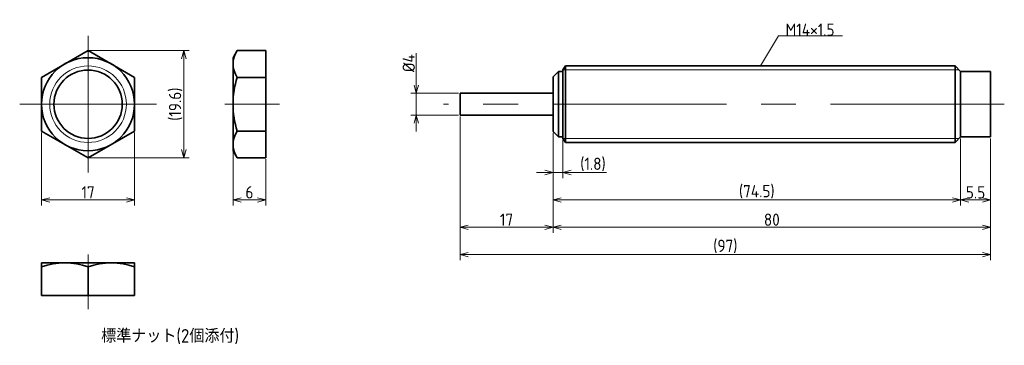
# Model space of a CAD drawing. Header units: millimetres. Extents: x 120 to 300, y 121 to 180.
import ezdxf

# ---------------------------------------------------------------- set-up
doc = ezdxf.new("R2010")
doc.units = ezdxf.units.MM
doc.header["$MEASUREMENT"] = 0
doc.linetypes.add('CENTER', pattern=[50.8, 31.75, -6.35, 6.35, -6.35])
doc.layers.get('0').update_dxf_attribs({"plot": 0})
doc.layers.add('図形', color=7, linetype='Continuous', lineweight=35)
doc.layers.add('寸法・文字', color=3, linetype='Continuous', lineweight=18)
doc.layers.get('0').off()
doc.styles.add('Dimension', font='isocp.shx', dxfattribs={"bigfont": 'bigfont.shx'})
doc.dimstyles.new('DXF用', dxfattribs={"dimscale": 0, "dimtxt": 4.5, "dimasz": 3, "dimexe": 2, "dimexo": 0.5, "dimgap": 0.5, "dimtad": 1, "dimdec": 3, "dimdsep": 46, "dimtxsty": 'Dimension', "dimblk": 'OPEN30', "dimcen": 2.5, "dimclrd": 3, "dimclre": 3, "dimclrt": 3, "dimazin": 2, "dimtfac": 1, "dimtdec": 3, "dimtmove": 0, "dimatfit": 3, "dimldrblk": 'OPEN30', "dimfxl": 1, "dimlwd": 18, "dimlwe": 18, "dimarcsym": 0})
doc.dimstyles.new('DXF用-2', dxfattribs={"dimscale": 0, "dimtxt": 4.5, "dimasz": 3, "dimexe": 2, "dimexo": 0.5, "dimgap": 0.5, "dimtad": 1, "dimdec": 3, "dimdsep": 46, "dimtxsty": 'Dimension', "dimblk": 'OPEN30', "dimcen": 2.5, "dimclrd": 3, "dimclre": 3, "dimclrt": 3, "dimazin": 2, "dimtfac": 1, "dimtdec": 3, "dimtmove": 0, "dimatfit": 1, "dimldrblk": 'OPEN30', "dimfxl": 1, "dimlwd": 18, "dimlwe": 18, "dimarcsym": 0})

# ---------------------------------------------------------------- blocks, each defined once
blk = doc.blocks.new('_Open30')
at = {"color": 0, "linetype": 'ByBlock', "lineweight": -2}
for p, q in [((-1, 0.27), (0, 0)), ((0, 0), (-1, -0.27)), ((0, 0), (-1, 0))]:
    blk.add_line(p, q, dxfattribs=at)
blk = doc.blocks.new('*D1')
at = {"layer": 'Defpoints', "color": 0}
for p in [(124, 160.09), (141, 160.09), (141, 147.5)]:
    blk.add_point(p, dxfattribs=at)
at = {"layer": '寸法・文字', "color": 3, "lineweight": 18}
for p, q in [((124, 159.84), (124, 146.5)), ((141, 159.84), (141, 146.5)), ((125.5, 147.5), (139.5, 147.5))]:
    blk.add_line(p, q, dxfattribs=at)
at = {"layer": '寸法・文字', "color": 3, "lineweight": 18, "xscale": 1.5, "yscale": 1.5, "zscale": 1.5, "rotation": 180}
blk.add_blockref('_Open30', (124, 147.5), dxfattribs=at)
at = {"layer": '寸法・文字', "color": 3, "lineweight": 18, "xscale": 1.5, "yscale": 1.5, "zscale": 1.5}
blk.add_blockref('_Open30', (141, 147.5), dxfattribs=at)
at = {"layer": '寸法・文字', "color": 3, "insert": (132.5, 148.88), "char_height": 2.25, "attachment_point": 5, "style": 'Dimension'}
blk.add_mtext('17', dxfattribs=at)
blk = doc.blocks.new('*D2')
at = {"layer": 'Defpoints', "color": 0}
for p in [(132.5, 174.81), (132.5, 155.19), (150, 155.19)]:
    blk.add_point(p, dxfattribs=at)
at = {"layer": '寸法・文字', "color": 3, "lineweight": 18}
for p, q in [((132.75, 174.81), (151, 174.81)), ((150, 173.31), (150, 156.69)), ((132.75, 155.19), (151, 155.19))]:
    blk.add_line(p, q, dxfattribs=at)
at = {"layer": '寸法・文字', "color": 3, "lineweight": 18, "xscale": 1.5, "yscale": 1.5, "zscale": 1.5}
for p, rotation in [((150, 174.81), 90), ((150, 155.19), 270)]:
    blk.add_blockref('_Open30', p, dxfattribs=dict(at, rotation=rotation))
at = {"layer": '寸法・文字', "color": 3, "insert": (148.51, 165), "char_height": 2.25, "attachment_point": 5, "rotation": 90, "style": 'Dimension'}
blk.add_mtext('(19.6)', dxfattribs=at)
blk = doc.blocks.new('*D3')
at = {"layer": 'Defpoints', "color": 0}
for p in [(159, 156.5), (165, 155.19), (165, 147.5)]:
    blk.add_point(p, dxfattribs=at)
at = {"layer": '寸法・文字', "color": 3, "lineweight": 18}
for p, q in [((159, 156.25), (159, 146.5)), ((165, 154.94), (165, 146.5)), ((160.5, 147.5), (163.5, 147.5))]:
    blk.add_line(p, q, dxfattribs=at)
at = {"layer": '寸法・文字', "color": 3, "lineweight": 18, "xscale": 1.5, "yscale": 1.5, "zscale": 1.5, "rotation": 180}
blk.add_blockref('_Open30', (159, 147.5), dxfattribs=at)
at = {"layer": '寸法・文字', "color": 3, "lineweight": 18, "xscale": 1.5, "yscale": 1.5, "zscale": 1.5}
blk.add_blockref('_Open30', (165, 147.5), dxfattribs=at)
at = {"layer": '寸法・文字', "color": 3, "insert": (162, 148.88), "char_height": 2.25, "attachment_point": 5, "style": 'Dimension'}
blk.add_mtext('6', dxfattribs=at)
blk = doc.blocks.new('*D4')
at = {"layer": 'Defpoints', "color": 0}
for p in [(217.5, 160), (219.3, 158.7), (219.3, 152.5)]:
    blk.add_point(p, dxfattribs=at)
at = {"layer": '寸法・文字', "color": 3, "lineweight": 18}
for p, q in [((217.5, 159.75), (217.5, 151.5)), ((219.3, 158.45), (219.3, 151.5)), ((216, 152.5), (214.5, 152.5)), ((217.5, 152.5), (219.3, 152.5)), ((220.8, 152.5), (227.3, 152.5))]:
    blk.add_line(p, q, dxfattribs=at)
at = {"layer": '寸法・文字', "color": 3, "lineweight": 18, "xscale": 1.5, "yscale": 1.5, "zscale": 1.5}
blk.add_blockref('_Open30', (217.5, 152.5), dxfattribs=at)
at = {"layer": '寸法・文字', "color": 3, "lineweight": 18, "xscale": 1.5, "yscale": 1.5, "zscale": 1.5, "rotation": 180}
blk.add_blockref('_Open30', (219.3, 152.5), dxfattribs=at)
at = {"layer": '寸法・文字', "color": 3, "insert": (224.8, 153.99), "char_height": 2.25, "attachment_point": 5, "style": 'Dimension'}
blk.add_mtext('(1.8)', dxfattribs=at)
blk = doc.blocks.new('*D5')
at = {"layer": 'Defpoints', "color": 0}
for p in [(292, 159), (297.5, 159), (292, 147.5)]:
    blk.add_point(p, dxfattribs=at)
at = {"layer": '寸法・文字', "color": 3, "lineweight": 18}
for p, q in [((292, 158.75), (292, 146.5)), ((297.5, 158.75), (297.5, 146.5)), ((296, 147.5), (293.5, 147.5))]:
    blk.add_line(p, q, dxfattribs=at)
at = {"layer": '寸法・文字', "color": 3, "lineweight": 18, "xscale": 1.5, "yscale": 1.5, "zscale": 1.5, "rotation": 180}
blk.add_blockref('_Open30', (292, 147.5), dxfattribs=at)
at = {"layer": '寸法・文字', "color": 3, "lineweight": 18, "xscale": 1.5, "yscale": 1.5, "zscale": 1.5}
blk.add_blockref('_Open30', (297.5, 147.5), dxfattribs=at)
at = {"layer": '寸法・文字', "color": 3, "insert": (294.75, 148.875), "char_height": 2.25, "attachment_point": 5, "style": 'Dimension'}
blk.add_mtext('5.5', dxfattribs=at)
blk = doc.blocks.new('*D6')
at = {"layer": 'Defpoints', "color": 0}
for p in [(217.5, 160), (292, 159), (217.5, 147.5)]:
    blk.add_point(p, dxfattribs=at)
at = {"layer": '寸法・文字', "color": 3, "lineweight": 18}
for p, q in [((217.5, 159.75), (217.5, 146.5)), ((292, 158.75), (292, 146.5)), ((290.5, 147.5), (219, 147.5))]:
    blk.add_line(p, q, dxfattribs=at)
at = {"layer": '寸法・文字', "color": 3, "lineweight": 18, "xscale": 1.5, "yscale": 1.5, "zscale": 1.5, "rotation": 180}
blk.add_blockref('_Open30', (217.5, 147.5), dxfattribs=at)
at = {"layer": '寸法・文字', "color": 3, "lineweight": 18, "xscale": 1.5, "yscale": 1.5, "zscale": 1.5}
blk.add_blockref('_Open30', (292, 147.5), dxfattribs=at)
at = {"layer": '寸法・文字', "color": 3, "insert": (254.75, 148.9875), "char_height": 2.25, "attachment_point": 5, "style": 'Dimension'}
blk.add_mtext('(74.5)', dxfattribs=at)
blk = doc.blocks.new('*D7')
at = {"layer": 'Defpoints', "color": 0}
for p in [(217.5, 160), (297.5, 159), (217.5, 142.5)]:
    blk.add_point(p, dxfattribs=at)
at = {"layer": '寸法・文字', "color": 3, "lineweight": 18}
for p, q in [((217.5, 159.75), (217.5, 141.5)), ((297.5, 158.75), (297.5, 141.5)), ((296, 142.5), (219, 142.5))]:
    blk.add_line(p, q, dxfattribs=at)
at = {"layer": '寸法・文字', "color": 3, "lineweight": 18, "xscale": 1.5, "yscale": 1.5, "zscale": 1.5, "rotation": 180}
blk.add_blockref('_Open30', (217.5, 142.5), dxfattribs=at)
at = {"layer": '寸法・文字', "color": 3, "lineweight": 18, "xscale": 1.5, "yscale": 1.5, "zscale": 1.5}
blk.add_blockref('_Open30', (297.5, 142.5), dxfattribs=at)
at = {"layer": '寸法・文字', "color": 3, "insert": (257.5, 143.875), "char_height": 2.25, "attachment_point": 5, "style": 'Dimension'}
blk.add_mtext('80', dxfattribs=at)
blk = doc.blocks.new('*D8')
at = {"layer": 'Defpoints', "color": 0}
for p in [(200.5, 163), (217.5, 160), (200.5, 142.5)]:
    blk.add_point(p, dxfattribs=at)
at = {"layer": '寸法・文字', "color": 3, "lineweight": 18}
for p, q in [((200.5, 162.75), (200.5, 141.5)), ((217.5, 159.75), (217.5, 141.5)), ((216, 142.5), (202, 142.5))]:
    blk.add_line(p, q, dxfattribs=at)
at = {"layer": '寸法・文字', "color": 3, "lineweight": 18, "xscale": 1.5, "yscale": 1.5, "zscale": 1.5, "rotation": 180}
blk.add_blockref('_Open30', (200.5, 142.5), dxfattribs=at)
at = {"layer": '寸法・文字', "color": 3, "lineweight": 18, "xscale": 1.5, "yscale": 1.5, "zscale": 1.5}
blk.add_blockref('_Open30', (217.5, 142.5), dxfattribs=at)
at = {"layer": '寸法・文字', "color": 3, "insert": (209, 143.875), "char_height": 2.25, "attachment_point": 5, "style": 'Dimension'}
blk.add_mtext('17', dxfattribs=at)
blk = doc.blocks.new('*D10')
at = {"layer": 'Defpoints', "color": 0}
for p in [(200.5, 163), (297.5, 159), (297.5, 137.5)]:
    blk.add_point(p, dxfattribs=at)
at = {"layer": '寸法・文字', "color": 3, "lineweight": 18}
for p, q in [((200.5, 162.75), (200.5, 136.5)), ((297.5, 158.75), (297.5, 136.5)), ((202, 137.5), (296, 137.5))]:
    blk.add_line(p, q, dxfattribs=at)
at = {"layer": '寸法・文字', "color": 3, "lineweight": 18, "xscale": 1.5, "yscale": 1.5, "zscale": 1.5, "rotation": 180}
blk.add_blockref('_Open30', (200.5, 137.5), dxfattribs=at)
at = {"layer": '寸法・文字', "color": 3, "lineweight": 18, "xscale": 1.5, "yscale": 1.5, "zscale": 1.5}
blk.add_blockref('_Open30', (297.5, 137.5), dxfattribs=at)
at = {"layer": '寸法・文字', "color": 3, "insert": (249, 138.99), "char_height": 2.25, "attachment_point": 5, "style": 'Dimension'}
blk.add_mtext('(97)', dxfattribs=at)
blk = doc.blocks.new('*D12')
at = {"layer": 'Defpoints', "color": 0}
for p in [(192.5, 167), (200.5, 167), (200.5, 163)]:
    blk.add_point(p, dxfattribs=at)
at = {"layer": '寸法・文字', "color": 3, "lineweight": 18}
for p, q in [((192.5, 168.5), (192.5, 174.325)), ((200.25, 167), (191.5, 167)), ((192.5, 163), (192.5, 167)), ((200.25, 163), (191.5, 163)), ((192.5, 161.5), (192.5, 160))]:
    blk.add_line(p, q, dxfattribs=at)
at = {"layer": '寸法・文字', "color": 3, "lineweight": 18, "xscale": 1.5, "yscale": 1.5, "zscale": 1.5}
for p, rotation in [((192.5, 167), 270), ((192.5, 163), 90)]:
    blk.add_blockref('_Open30', p, dxfattribs=dict(at, rotation=rotation))
at = {"layer": '寸法・文字', "color": 3, "insert": (191.125, 172.5), "char_height": 2.25, "attachment_point": 5, "rotation": 90, "style": 'Dimension'}
blk.add_mtext('%%c4', dxfattribs=at)

msp = doc.modelspace()

# ---------------------------------------------------------------- linework, layer by layer
at = {"layer": '図形', "color": 3, "linetype": 'CENTER', "lineweight": 18}
for p, q in [((132.5, 177.5), (132.5, 152.5)), ((120, 165), (145, 165)), ((157.5, 165), (167.5, 165)), ((300, 165), (197.5, 165)), ((132.5, 137.5), (132.5, 127.5))]:
    msp.add_line(p, q, dxfattribs=at)
at = {"layer": '図形'}
for p, q in [((132.5, 174.815), (124, 169.9075)), ((141, 169.9075), (132.5, 174.815)), ((159, 173.5), (159.7592, 174.815)), ((159.7592, 174.815), (165, 174.815)), ((165, 155.185), (165, 174.815)), ((159, 156.5), (159, 173.5)), ((218.5, 171), (217.5, 170)), ((218.5, 171), (218.5, 159)), ((219.3, 171), (218.5, 171)), ((219.8, 172), (219.3, 171.3)), ((219.3, 171.3), (219.3, 171)), ((219.3, 171), (219.3, 159)), ((219.8, 172), (291, 172)), ((219.8, 172), (219.8, 158)), ((291, 172), (291, 165)), ((291, 172), (292, 171)), ((292, 171), (292, 165)), ((292, 171), (297.5, 171)), ((297.5, 171), (297.5, 165)), ((124, 169.9075), (124, 160.0925)), ((141, 160.0925), (141, 169.9075)), ((159.7592, 169.9075), (165, 169.9075)), ((217.5, 170), (217.5, 160)), ((200.5, 167), (217.5, 167)), ((200.5, 163), (200.5, 167)), ((291, 158), (291, 165)), ((292, 159), (292, 165)), ((297.5, 159), (297.5, 165)), ((200.5, 163), (217.5, 163)), ((124, 160.0925), (132.5, 155.185)), ((132.5, 155.185), (141, 160.0925)), ((159.7592, 160.0925), (165, 160.0925)), ((217.5, 160), (218.5, 159)), ((218.5, 159), (219.3, 159)), ((219.3, 159), (219.3, 158.7)), ((219.3, 158.7), (219.8, 158)), ((291, 158), (292, 159)), ((292, 159), (297.5, 159)), ((219.8, 158), (291, 158)), ((159, 156.5), (159.7592, 155.185)), ((159.7592, 155.185), (165, 155.185)), ((124, 136), (141, 136)), ((124, 136), (124, 130)), ((132.5, 135.2408), (132.5, 130)), ((141, 136), (141, 130)), ((124, 130), (141, 130))]:
    msp.add_line(p, q, dxfattribs=at)
at = {"layer": '図形', "color": 3, "lineweight": 18}
for p, q in [((219.3, 171.3), (291.7, 171.3)), ((219.3, 158.7), (291.7, 158.7))]:
    msp.add_line(p, q, dxfattribs=at)
at = {"layer": '図形'}
for radius in [8.5, 6.25]:
    msp.add_circle((132.5, 165), radius, dxfattribs=at)
at = {"layer": '図形', "color": 3, "lineweight": 18}
msp.add_circle((132.5, 165), 7, dxfattribs=at)
at = {"layer": '図形'}
for centre, radius, start, end in [((163.3449, 172.3612), 4.3449, 145.615752, 214.384248), ((175.2408, 165), 16.2408, 162.412046, 197.587954), ((163.3449, 157.6388), 4.3449, 145.615752, 214.384248), ((128.25, 123.7245), 12.2755, 69.743842, 110.256158), ((136.75, 123.7245), 12.2755, 69.743843, 110.256156)]:
    msp.add_arc(centre, radius, start, end, dxfattribs=at)

# ---------------------------------------------------------------- texts
at = {"layer": '寸法・文字', "insert": (260, 177.5), "char_height": 2.25, "attachment_point": 7, "style": 'Dimension'}
msp.add_mtext('M14×1.5', dxfattribs=at)
at = {"layer": '寸法・文字', "insert": (147.5, 122.5), "char_height": 2.5, "width": 52.5, "attachment_point": 5, "style": 'Dimension'}
msp.add_mtext('標準ナット(2個添付)', dxfattribs=at)

# ---------------------------------------------------------------- dimensions: what is measured, and where the dimension line sits
at = {"layer": '寸法・文字'}
for base, p1, p2, text, dimstyle, override, picture, middle in [((150, 155.185), (132.5, 174.815), (132.5, 155.185), '(<>)', 'DXF用', {"dimscale": 0.5, "dimdec": 1}, '*D2', (150, 165)), ((192.5, 167), (200.5, 163), (200.5, 167), '%%c<>', 'DXF用-2', {"dimscale": 0.5, "dimse1": 0, "dimse2": 0}, '*D12', (192.5, 172.5))]:
    dim = msp.add_linear_dim(base=base, p1=p1, p2=p2, angle=90, text=text, dimstyle=dimstyle, override=override, dxfattribs=at)
    dim.commit()
    dim.dimension.update_dxf_attribs({"geometry": picture, "text_midpoint": middle, "dimtype": 160})
for base, p1, p2, picture, middle in [((200.5, 142.5), (217.5, 160), (200.5, 163), '*D8', (209, 142.5)), ((141, 147.5), (124, 160.0925), (141, 160.0925), '*D1', (132.5, 147.5)), ((217.5, 142.5), (297.5, 159), (217.5, 160), '*D7', (257.5, 142.5)), ((292, 147.5), (297.5, 159), (292, 159), '*D5', (294.75, 147.5)), ((165, 147.5), (159, 156.5), (165, 155.185), '*D3', (162, 147.5))]:
    dim = msp.add_linear_dim(base=base, p1=p1, p2=p2, dimstyle='DXF用', override={"dimscale": 0.5}, dxfattribs=at)
    dim.commit()
    dim.dimension.update_dxf_attribs({"geometry": picture, "text_midpoint": middle, "dimtype": 160})
for base, p1, p2, picture, middle in [((297.5, 137.5), (200.5, 163), (297.5, 159), '*D10', (249, 137.5)), ((219.3, 152.5), (217.5, 160), (219.3, 158.7), '*D4', (224.7991, 152.5)), ((217.5, 147.5), (292, 159), (217.5, 160), '*D6', (254.75, 147.5))]:
    dim = msp.add_linear_dim(base=base, p1=p1, p2=p2, text='(<>)', dimstyle='DXF用', override={"dimscale": 0.5}, dxfattribs=at)
    dim.commit()
    dim.dimension.update_dxf_attribs({"geometry": picture, "text_midpoint": middle, "dimtype": 160})

# ---------------------------------------------------------------- leaders
at = {"layer": '寸法・文字', "annotation_type": 0, "has_hookline": 1, "hookline_direction": 0, "text_width": 10.4432}
msp.add_leader([(255.4, 172), (258.75, 177.5), (260, 177.5)], dimstyle='DXF用', override={"dimscale": 0.5, "dimgap": 0}, dxfattribs=at)

doc.saveas('drawing.dxf')
